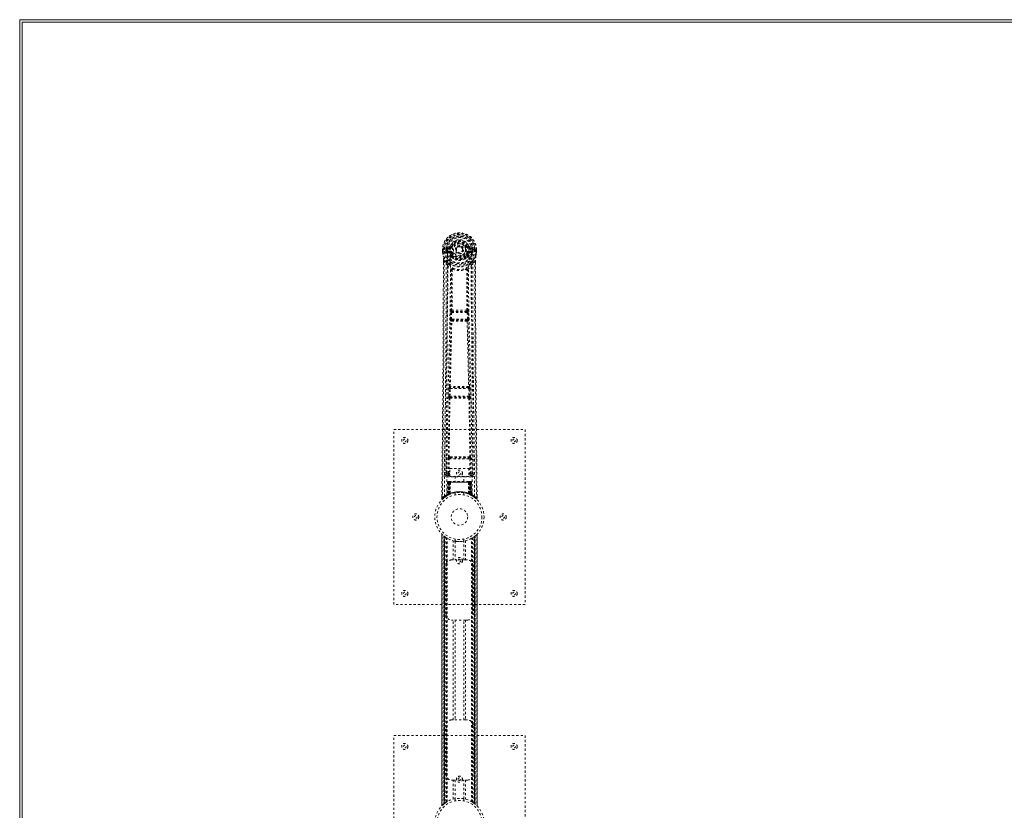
# Model space of a CAD drawing. Header units: inches. Extents: x 14.7 to 110.2, y 28.9 to 88.4.
# Tile 2 of 4: x 14.7 to 59.7, y 52.2 to 88.4. Entities that reach past the tile are written whole.
import ezdxf

# ---------------------------------------------------------------- set-up
doc = ezdxf.new("R2010")
doc.units = ezdxf.units.IN
doc.header["$MEASUREMENT"] = 0
doc.linetypes.add('SLD-Dashed', pattern=[0.075, 0.05, -0.025])
doc.linetypes.add('SLD-Solid', pattern=[0])

msp = doc.modelspace()

# ---------------------------------------------------------------- linework, layer by layer
at = {"color": 7, "linetype": 'SLD-Solid', "lineweight": 15}
for p, q in [((14.658, 28.877), (14.658, 88.377)), ((14.658, 88.377), (110.158, 88.377)), ((14.776, 88.259), (14.776, 28.995)), ((110.04, 88.259), (14.776, 88.259)), ((14.776, 88.259), (110.04, 88.259)), ((14.776, 28.995), (14.776, 88.259))]:
    msp.add_line(p, q, dxfattribs=at)
at = {"color": 7, "linetype": 'SLD-Dashed', "lineweight": 0}
for p, q in [((34.32, 78.002), (34.201, 77.978)), ((34.231, 77.942), (34.347, 77.962)), ((34.231, 77.942), (34.231, 77.912)), ((34.347, 77.942), (34.231, 77.942)), ((34.347, 77.962), (34.347, 77.942)), ((34.347, 77.912), (34.347, 77.942)), ((34.353, 78.029), (34.407, 78.006)), ((34.403, 77.998), (34.407, 78.006)), ((34.407, 78.006), (34.429, 77.996)), ((35.123, 77.996), (35.145, 78.006)), ((35.145, 78.006), (35.149, 77.997)), ((35.205, 77.962), (35.321, 77.942)), ((35.205, 77.962), (35.205, 77.942)), ((35.321, 77.942), (35.205, 77.942)), ((35.205, 77.912), (35.205, 77.942)), ((35.352, 77.978), (35.233, 78.002)), ((35.321, 77.912), (35.321, 77.942)), ((33.997, 77.858), (33.997, 77.741)), ((34.001, 77.858), (33.997, 77.858)), ((33.997, 77.741), (33.997, 77.737)), ((33.998, 77.859), (33.998, 77.741)), ((34.054, 77.858), (34.001, 77.858)), ((34.026, 77.857), (34.027, 77.741)), ((34.077, 77.857), (34.054, 77.858)), ((34.083, 77.857), (34.077, 77.857)), ((34.233, 77.857), (34.083, 77.857)), ((34.148, 77.784), (34.148, 77.856)), ((34.148, 77.784), (34.178, 77.786)), ((34.148, 77.784), (34.148, 77.784)), ((34.183, 77.857), (34.177, 77.857)), ((34.177, 77.857), (34.178, 77.786)), ((34.178, 77.785), (34.183, 77.766)), ((34.183, 77.779), (34.183, 77.857)), ((34.183, 77.766), (34.183, 77.779)), ((34.189, 77.742), (34.193, 77.738)), ((34.203, 77.727), (34.193, 77.737)), ((34.203, 77.727), (34.318, 77.706)), ((34.218, 77.79), (34.218, 77.76)), ((34.218, 77.79), (34.347, 77.79)), ((34.347, 77.735), (34.218, 77.76)), ((34.218, 77.76), (34.347, 77.76)), ((34.347, 77.912), (34.231, 77.912)), ((34.347, 77.79), (34.347, 77.76)), ((34.347, 77.735), (34.347, 77.76)), ((34.402, 77.694), (34.395, 77.705)), ((34.429, 77.705), (34.402, 77.694)), ((34.405, 77.545), (34.404, 77.568)), ((34.423, 77.5), (34.412, 77.518)), ((34.428, 77.573), (34.428, 77.55)), ((34.932, 77.859), (34.933, 77.851)), ((34.933, 77.851), (34.932, 77.835)), ((35.15, 77.694), (35.123, 77.705)), ((35.124, 77.55), (35.124, 77.573)), ((35.141, 77.518), (35.129, 77.5)), ((35.148, 77.545), (35.148, 77.568)), ((35.157, 77.706), (35.15, 77.694)), ((35.321, 77.912), (35.205, 77.912)), ((35.205, 77.79), (35.205, 77.76)), ((35.205, 77.79), (35.335, 77.79)), ((35.335, 77.76), (35.205, 77.735)), ((35.205, 77.735), (35.205, 77.76)), ((35.205, 77.76), (35.335, 77.76)), ((35.234, 77.706), (35.35, 77.727)), ((35.319, 77.858), (35.32, 77.857)), ((35.47, 77.857), (35.32, 77.857)), ((35.335, 77.76), (35.335, 77.79)), ((35.35, 77.727), (35.349, 77.727)), ((35.36, 77.738), (35.35, 77.727)), ((35.35, 77.727), (35.35, 77.727)), ((35.36, 77.738), (35.363, 77.742)), ((35.369, 77.779), (35.37, 77.857)), ((35.375, 77.785), (35.369, 77.766)), ((35.369, 77.766), (35.369, 77.779)), ((35.37, 77.857), (35.375, 77.857)), ((35.375, 77.786), (35.375, 77.857)), ((35.375, 77.786), (35.404, 77.784)), ((35.405, 77.857), (35.404, 77.784)), ((35.404, 77.784), (35.404, 77.784)), ((35.405, 77.857), (35.405, 77.857)), ((35.476, 77.857), (35.47, 77.857)), ((35.499, 77.858), (35.476, 77.857)), ((35.552, 77.858), (35.499, 77.858)), ((35.526, 77.741), (35.526, 77.857)), ((35.556, 77.858), (35.552, 77.858)), ((35.554, 77.741), (35.555, 77.859)), ((35.556, 77.858), (35.555, 77.741)), ((35.555, 77.737), (35.555, 77.741)), ((34.04, 77.359), (34.039, 77.257)), ((34.041, 77.358), (34.041, 77.256)), ((34.069, 77.357), (34.165, 77.242)), ((34.225, 77.13), (34.165, 77.242)), ((35.387, 77.242), (35.328, 77.13)), ((35.387, 77.242), (35.483, 77.357)), ((35.512, 77.269), (35.512, 77.358)), ((35.513, 77.359), (35.513, 77.27)), ((34.366, 74.677), (34.378, 74.986)), ((34.378, 74.986), (34.38, 75.02)), ((34.397, 75.076), (34.396, 75.076)), ((34.41, 74.675), (34.422, 74.984)), ((34.422, 74.984), (35.13, 74.984)), ((34.44, 75.029), (34.441, 75.029)), ((35.112, 75.029), (34.44, 75.029)), ((35.111, 75.029), (35.112, 75.029)), ((35.13, 74.984), (35.142, 74.675)), ((35.156, 75.076), (35.155, 75.076)), ((35.175, 74.986), (35.172, 75.02)), ((35.187, 74.677), (35.175, 74.986)), ((34.389, 74.583), (34.376, 74.587)), ((35.142, 74.675), (34.41, 74.675)), ((34.433, 74.626), (34.42, 74.631)), ((34.42, 74.631), (35.132, 74.631)), ((35.132, 74.631), (35.119, 74.626)), ((35.164, 74.583), (35.177, 74.587)), ((34.296, 71.155), (34.307, 71.508)), ((34.321, 71.598), (34.32, 71.598)), ((34.341, 71.154), (34.352, 71.506)), ((34.352, 71.506), (35.201, 71.506)), ((34.365, 71.551), (34.366, 71.551)), ((35.187, 71.551), (34.365, 71.551)), ((35.187, 71.551), (35.187, 71.551)), ((35.201, 71.506), (35.211, 71.154)), ((35.232, 71.598), (35.232, 71.598)), ((35.256, 71.155), (35.245, 71.508)), ((34.303, 71.065), (34.309, 71.062)), ((35.211, 71.154), (34.341, 71.154)), ((34.354, 71.106), (34.348, 71.109)), ((34.348, 71.109), (35.204, 71.109)), ((35.204, 71.109), (35.198, 71.106)), ((35.243, 71.062), (35.249, 71.065)), ((31.776, 69.627), (37.776, 69.627)), ((31.776, 61.627), (31.776, 69.627)), ((37.776, 69.627), (37.776, 61.627)), ((34.167, 68.384), (34.16, 67.57)), ((34.252, 67.624), (34.259, 68.284)), ((34.297, 67.623), (34.304, 68.283)), ((34.35, 68.374), (34.302, 68.373)), ((34.304, 68.283), (35.249, 68.283)), ((34.313, 68.327), (34.36, 68.327)), ((34.36, 68.327), (35.192, 68.327)), ((35.192, 68.327), (35.24, 68.327)), ((35.251, 68.373), (35.202, 68.374)), ((35.249, 68.283), (35.256, 67.623)), ((35.3, 67.624), (35.293, 68.284)), ((35.392, 67.57), (35.385, 68.384)), ((34.159, 67.567), (34.163, 67.549)), ((34.16, 67.57), (34.16, 67.569)), ((34.16, 67.569), (34.16, 67.559)), ((34.297, 67.578), (34.297, 67.623)), ((34.339, 67.623), (34.297, 67.623)), ((34.339, 67.578), (34.297, 67.578)), ((34.339, 67.85), (35.2, 67.85)), ((34.339, 67.484), (34.339, 67.85)), ((35.2, 67.85), (35.2, 67.484)), ((35.2, 67.623), (35.256, 67.623)), ((35.2, 67.578), (35.256, 67.578)), ((35.3, 67.624), (35.256, 67.623)), ((35.256, 67.578), (35.256, 67.623)), ((35.39, 67.549), (35.393, 67.567)), ((35.392, 67.569), (35.393, 67.57)), ((35.392, 67.559), (35.392, 67.569)), ((34.204, 67.521), (34.204, 67.461)), ((34.339, 67.521), (34.204, 67.521)), ((34.204, 67.461), (35.348, 67.461)), ((34.23, 67.223), (34.209, 66.617)), ((34.243, 67.223), (34.222, 66.625)), ((34.243, 67.223), (34.23, 67.223)), ((34.264, 67.227), (34.241, 66.633)), ((34.262, 67.223), (34.241, 66.636)), ((34.26, 67.252), (34.257, 67.251)), ((34.262, 67.252), (34.262, 67.252)), ((34.328, 67.223), (34.262, 67.223)), ((34.269, 67.223), (34.268, 66.666)), ((34.269, 67.252), (34.269, 67.25)), ((34.274, 67.252), (34.269, 67.252)), ((34.283, 67.252), (34.273, 67.252)), ((34.274, 67.223), (35.279, 67.223)), ((34.274, 66.668), (34.274, 67.223)), ((34.282, 66.672), (34.282, 67.223)), ((34.287, 67.252), (34.283, 67.252)), ((34.286, 67.223), (34.286, 66.674)), ((35.266, 67.223), (34.286, 67.223)), ((34.358, 67.252), (34.291, 67.252)), ((34.301, 67.223), (34.301, 66.681)), ((34.304, 67.223), (34.301, 67.223)), ((34.304, 67.223), (35.248, 67.223)), ((34.304, 66.683), (34.304, 67.223)), ((34.309, 66.671), (34.328, 67.223)), ((34.33, 67.223), (34.311, 66.672)), ((34.328, 67.223), (34.33, 67.223)), ((35.2, 67.484), (34.339, 67.484)), ((34.353, 66.7), (34.358, 67.224)), ((34.36, 67.223), (34.355, 66.701)), ((34.36, 67.223), (34.358, 67.224)), ((35.192, 67.252), (34.36, 67.252)), ((35.193, 67.223), (34.36, 67.223)), ((34.581, 67.484), (34.581, 67.252)), ((34.971, 67.252), (34.971, 67.484)), ((35.194, 67.224), (35.193, 67.223)), ((35.197, 66.701), (35.193, 67.223)), ((35.261, 67.252), (35.194, 67.252)), ((35.194, 67.224), (35.199, 66.7)), ((35.348, 67.521), (35.2, 67.521)), ((35.223, 67.223), (35.224, 67.223)), ((35.242, 66.672), (35.223, 67.223)), ((35.291, 67.223), (35.224, 67.223)), ((35.224, 67.223), (35.243, 66.671)), ((35.252, 67.223), (35.248, 67.223)), ((35.248, 67.223), (35.248, 66.683)), ((35.252, 66.681), (35.252, 67.223)), ((35.27, 67.252), (35.266, 67.252)), ((35.266, 66.674), (35.266, 67.223)), ((35.279, 67.252), (35.27, 67.252)), ((35.27, 67.223), (35.27, 66.672)), ((35.283, 67.252), (35.278, 67.252)), ((35.279, 67.223), (35.279, 66.668)), ((35.284, 66.666), (35.284, 67.223)), ((35.311, 66.633), (35.288, 67.227)), ((35.291, 67.252), (35.291, 67.252)), ((35.291, 67.223), (35.311, 66.636)), ((35.296, 67.251), (35.292, 67.252)), ((35.309, 67.223), (35.33, 66.625)), ((35.323, 67.223), (35.309, 67.223)), ((35.323, 67.223), (35.344, 66.617)), ((35.348, 67.461), (35.348, 67.521)), ((34.241, 66.636), (34.309, 66.671)), ((34.268, 66.666), (34.274, 66.668)), ((34.281, 66.64), (34.268, 66.666)), ((34.286, 66.642), (34.274, 66.668)), ((34.294, 66.646), (34.282, 66.672)), ((34.298, 66.648), (34.286, 66.674)), ((34.312, 66.655), (34.301, 66.681)), ((34.316, 66.656), (34.304, 66.683)), ((34.311, 66.672), (34.309, 66.671)), ((34.353, 66.7), (34.355, 66.701)), ((34.356, 66.673), (34.359, 66.674)), ((34.576, 66.734), (34.576, 66.638)), ((34.976, 66.638), (34.976, 66.734)), ((35.193, 66.674), (35.196, 66.673)), ((35.197, 66.701), (35.199, 66.7)), ((35.248, 66.683), (35.236, 66.656)), ((35.252, 66.681), (35.24, 66.655)), ((35.243, 66.671), (35.242, 66.672)), ((35.243, 66.671), (35.311, 66.636)), ((35.266, 66.674), (35.254, 66.648)), ((35.27, 66.672), (35.258, 66.646)), ((35.279, 66.668), (35.266, 66.642)), ((35.284, 66.666), (35.271, 66.64)), ((35.279, 66.668), (35.284, 66.666)), ((33.97, 66.571), (33.969, 66.486)), ((33.969, 66.485), (33.999, 66.485)), ((34.02, 66.463), (34.121, 66.544)), ((34.13, 66.551), (34.191, 66.588)), ((34.194, 66.593), (34.208, 66.6)), ((34.209, 66.617), (34.222, 66.625)), ((34.226, 66.611), (34.292, 66.645)), ((34.249, 66.642), (34.254, 66.641)), ((34.281, 66.64), (34.272, 66.635)), ((34.286, 66.642), (34.281, 66.64)), ((34.312, 66.655), (34.286, 66.642)), ((34.292, 66.645), (34.294, 66.646)), ((34.294, 66.646), (34.298, 66.648)), ((35.24, 66.655), (35.236, 66.656)), ((35.254, 66.648), (35.258, 66.646)), ((35.259, 66.646), (35.26, 66.645)), ((35.26, 66.645), (35.327, 66.611)), ((35.271, 66.64), (35.266, 66.642)), ((35.33, 66.625), (35.344, 66.617)), ((35.345, 66.6), (35.358, 66.593)), ((35.583, 66.486), (35.582, 66.57)), ((33.971, 64.842), (33.971, 52.412)), ((33.971, 52.413), (33.971, 64.841)), ((33.971, 64.841), (33.972, 64.84)), ((33.971, 64.84), (33.971, 52.413)), ((33.983, 52.425), (33.983, 64.829)), ((34.061, 52.495), (34.061, 64.758)), ((34.061, 64.758), (34.061, 52.495)), ((34.066, 64.754), (34.066, 52.499)), ((34.106, 64.723), (34.07, 64.751)), ((34.07, 52.503), (34.07, 64.751)), ((34.07, 64.751), (34.07, 52.503)), ((34.075, 64.747), (34.075, 52.507)), ((34.085, 52.514), (34.085, 64.739)), ((34.086, 52.515), (34.086, 64.739)), ((34.088, 64.737), (34.088, 52.517)), ((34.09, 64.735), (34.09, 52.518)), ((34.12, 64.713), (34.12, 52.541)), ((34.178, 64.674), (34.173, 64.677)), ((34.178, 52.58), (34.178, 64.674)), ((34.203, 52.595), (34.203, 64.659)), ((34.221, 52.605), (34.221, 64.648)), ((34.495, 63.662), (34.495, 64.538)), ((34.576, 64.616), (34.576, 64.519)), ((34.579, 64.519), (34.579, 63.662)), ((34.974, 63.662), (34.974, 64.519)), ((34.976, 64.519), (34.976, 64.616)), ((35.058, 64.538), (35.058, 63.662)), ((35.331, 52.605), (35.331, 64.648)), ((35.349, 52.595), (35.349, 64.659)), ((35.375, 52.58), (35.375, 64.674)), ((35.44, 52.535), (35.44, 64.719)), ((35.463, 52.518), (35.463, 64.735)), ((35.465, 52.517), (35.465, 64.737)), ((35.467, 64.739), (35.468, 64.74)), ((35.467, 64.739), (35.467, 52.515)), ((35.471, 64.742), (35.471, 52.512)), ((35.487, 64.755), (35.481, 64.75)), ((35.481, 64.75), (35.487, 64.754)), ((35.483, 64.751), (35.483, 52.503)), ((35.483, 52.503), (35.483, 64.751)), ((35.485, 52.5), (35.485, 64.753)), ((35.491, 64.758), (35.487, 64.754)), ((35.487, 52.499), (35.487, 64.754)), ((35.491, 64.758), (35.491, 52.495)), ((35.491, 52.495), (35.491, 64.758)), ((35.569, 64.829), (35.569, 52.425)), ((35.581, 52.411), (35.581, 64.842)), ((35.581, 64.841), (35.581, 52.413)), ((35.581, 52.413), (35.581, 64.84)), ((34.411, 63.662), (34.495, 63.662)), ((35.058, 63.662), (34.495, 63.662)), ((35.058, 63.662), (35.141, 63.662)), ((34.161, 61.162), (34.161, 63.412)), ((35.391, 63.412), (35.391, 61.162)), ((37.776, 61.627), (31.776, 61.627)), ((34.495, 60.912), (34.411, 60.912)), ((34.495, 56.342), (34.495, 60.912)), ((35.058, 60.912), (34.495, 60.912)), ((34.579, 60.912), (34.579, 56.342)), ((34.974, 56.342), (34.974, 60.912)), ((35.058, 60.912), (35.058, 56.342)), ((35.141, 60.912), (35.058, 60.912)), ((34.411, 56.342), (34.495, 56.342)), ((35.058, 56.342), (34.495, 56.342)), ((35.058, 56.342), (35.141, 56.342)), ((34.161, 53.842), (34.161, 56.092)), ((35.391, 56.092), (35.391, 53.842)), ((31.776, 55.627), (37.776, 55.627)), ((31.776, 47.627), (31.776, 55.627)), ((37.776, 55.627), (37.776, 47.627)), ((34.495, 53.592), (34.411, 53.592)), ((34.495, 52.716), (34.495, 53.592)), ((34.495, 53.592), (35.058, 53.592)), ((34.579, 53.592), (34.579, 52.734)), ((34.974, 52.734), (34.974, 53.592)), ((35.058, 53.592), (35.058, 52.716)), ((35.141, 53.592), (35.058, 53.592)), ((34.576, 52.734), (34.576, 52.638)), ((34.976, 52.638), (34.976, 52.734)), ((34.061, 52.495), (34.066, 52.499)), ((34.072, 52.504), (34.066, 52.499)), ((34.075, 52.507), (34.092, 52.52)), ((34.086, 52.515), (34.084, 52.514)), ((35.375, 52.58), (35.379, 52.576)), ((35.446, 52.53), (35.483, 52.503)), ((35.487, 52.499), (35.491, 52.495)), ((35.581, 52.413), (35.581, 52.413))]:
    msp.add_line(p, q, dxfattribs=at)
at = {"color": 7, "linetype": 'SLD-Dashed', "lineweight": 0, "flags": 128}
for points in [[(34.231, 77.912), (34.208, 77.916), (34.188, 77.929)], [(34.351, 77.887), (34.356, 77.965), (34.379, 78.041), (34.418, 78.111), (34.472, 78.172), (34.537, 78.221), (34.612, 78.258), (34.693, 78.28), (34.776, 78.288), (34.86, 78.28), (34.94, 78.258), (35.015, 78.221), (35.081, 78.172), (35.134, 78.111), (35.174, 78.041), (35.196, 77.965), (35.202, 77.887)], [(34.457, 77.985), (34.452, 77.987), (34.447, 77.989), (34.442, 77.991), (34.438, 77.993), (34.434, 77.994), (34.432, 77.995), (34.43, 77.996), (34.429, 77.996)], [(35.095, 77.985), (35.101, 77.987), (35.106, 77.989), (35.11, 77.991), (35.114, 77.993), (35.118, 77.994), (35.121, 77.995), (35.122, 77.996), (35.123, 77.996)], [(35.364, 77.929), (35.345, 77.916), (35.321, 77.912)], [(33.997, 77.858), (33.996, 77.858), (33.997, 77.858), (34, 77.858), (34.003, 77.858), (34.008, 77.857), (34.014, 77.857), (34.02, 77.857), (34.026, 77.857)], [(33.997, 77.741), (34.01, 77.646), (34.026, 77.571)], [(33.997, 77.737), (33.998, 77.737), (34, 77.737), (34.003, 77.738), (34.007, 77.738), (34.011, 77.739), (34.016, 77.74), (34.021, 77.74), (34.027, 77.741)], [(34.027, 77.741), (34.02, 77.741), (34.014, 77.741), (34.009, 77.741), (34.004, 77.741), (34, 77.741), (33.998, 77.741), (33.997, 77.741), (33.997, 77.741)], [(33.997, 77.737), (34.009, 77.649), (34.027, 77.56)], [(34.026, 77.571), (34.026, 77.565), (34.027, 77.56)], [(34.208, 77.282), (34.107, 77.405), (34.027, 77.56)], [(34.088, 66.579), (34.094, 68.17), (34.112, 69.759), (34.143, 71.345), (34.18, 72.928), (34.21, 74.168), (34.233, 75.404), (34.243, 76.634), (34.233, 77.857)], [(34.178, 77.785), (34.178, 77.786), (34.178, 77.786)], [(34.183, 77.779), (34.2, 77.787), (34.218, 77.79)], [(34.197, 66.635), (34.204, 68.221), (34.224, 69.806), (34.257, 71.388), (34.297, 72.967), (34.329, 74.204), (34.353, 75.437), (34.363, 76.666), (34.351, 77.887)], [(34.345, 77.683), (34.332, 77.7), (34.318, 77.706)], [(34.404, 77.568), (34.374, 77.618), (34.345, 77.683)], [(34.402, 77.694), (34.429, 77.633), (34.457, 77.586)], [(34.423, 77.5), (34.498, 77.441), (34.549, 77.414)], [(34.457, 77.717), (34.452, 77.715), (34.447, 77.713), (34.442, 77.711), (34.438, 77.709), (34.434, 77.707), (34.432, 77.706), (34.43, 77.706), (34.429, 77.705)], [(35.003, 77.414), (35.054, 77.441), (35.129, 77.5)], [(35.095, 77.717), (35.101, 77.715), (35.106, 77.713), (35.11, 77.711), (35.114, 77.709), (35.118, 77.707), (35.121, 77.706), (35.122, 77.706), (35.123, 77.705)], [(35.148, 77.568), (35.179, 77.618), (35.207, 77.683)], [(35.355, 66.635), (35.349, 68.221), (35.328, 69.806), (35.296, 71.388), (35.255, 72.967), (35.224, 74.204), (35.199, 75.437), (35.19, 76.666), (35.202, 77.887)], [(35.207, 77.683), (35.22, 77.7), (35.234, 77.706)], [(35.464, 66.579), (35.459, 68.17), (35.44, 69.759), (35.41, 71.345), (35.372, 72.928), (35.342, 74.168), (35.319, 75.404), (35.309, 76.634), (35.319, 77.857)], [(35.335, 77.79), (35.353, 77.787), (35.369, 77.779)], [(35.345, 77.282), (35.445, 77.406), (35.525, 77.56)], [(35.375, 77.857), (35.379, 77.857), (35.385, 77.857), (35.394, 77.857), (35.405, 77.857)], [(35.375, 77.786), (35.375, 77.786), (35.375, 77.785)], [(35.525, 77.56), (35.542, 77.638), (35.555, 77.737)], [(35.525, 77.56), (35.527, 77.565), (35.527, 77.571)], [(35.526, 77.857), (35.533, 77.857), (35.539, 77.857), (35.544, 77.857), (35.549, 77.857), (35.553, 77.858), (35.555, 77.858), (35.556, 77.858), (35.556, 77.858)], [(35.555, 77.741), (35.556, 77.741), (35.555, 77.741), (35.552, 77.741), (35.548, 77.741), (35.544, 77.741), (35.538, 77.741), (35.532, 77.741), (35.526, 77.741)], [(35.555, 77.737), (35.554, 77.737), (35.552, 77.737), (35.549, 77.738), (35.546, 77.738), (35.541, 77.739), (35.536, 77.74), (35.531, 77.74), (35.526, 77.741)], [(35.555, 77.741), (35.543, 77.646), (35.527, 77.571)], [(34.039, 77.257), (34.037, 74.64), (34.02, 71.924), (33.995, 69.203), (33.969, 66.485)], [(34.069, 77.357), (34.07, 76.543), (34.07, 75.695), (34.067, 74.811), (34.064, 74.009), (34.061, 73.491), (34.057, 72.949), (34.053, 72.383), (34.049, 71.819), (34.045, 71.331), (34.039, 70.684), (34.033, 69.996), (34.026, 69.267), (34.019, 68.59), (33.999, 66.485)], [(34.04, 77.359), (34.039, 77.358), (34.04, 77.358), (34.042, 77.358), (34.046, 77.358), (34.051, 77.357), (34.057, 77.357), (34.063, 77.357), (34.069, 77.357)], [(34.165, 77.242), (34.166, 76.502), (34.164, 75.73), (34.161, 74.927), (34.157, 74.161), (34.152, 73.385), (34.147, 72.609), (34.14, 71.853), (34.134, 71.128), (34.127, 70.452), (34.12, 69.696), (34.113, 68.986), (34.106, 68.289), (34.099, 67.567)], [(34.225, 77.13), (34.216, 73.943), (34.19, 70.755), (34.159, 67.567)], [(34.225, 77.13), (34.309, 77.032), (34.406, 76.945)], [(34.303, 77.194), (34.312, 77.185), (34.318, 77.179)], [(35.146, 76.945), (35.244, 77.032), (35.328, 77.13)], [(35.235, 77.179), (35.24, 77.185), (35.25, 77.194)], [(35.393, 67.567), (35.362, 70.755), (35.336, 73.943), (35.328, 77.13)], [(35.453, 67.567), (35.449, 67.943), (35.445, 68.372), (35.441, 68.842), (35.437, 69.266), (35.434, 69.489), (35.432, 69.712), (35.43, 69.934), (35.428, 70.187), (35.425, 70.442), (35.423, 70.689), (35.418, 71.193), (35.414, 71.66), (35.41, 72.092), (35.407, 72.515), (35.403, 73.005), (35.397, 73.846), (35.392, 74.694), (35.389, 75.571), (35.387, 76.426), (35.387, 77.242)], [(35.483, 77.357), (35.482, 76.619), (35.483, 75.839), (35.485, 75.016), (35.488, 74.15), (35.492, 73.354), (35.498, 72.524), (35.499, 72.333), (35.501, 72.141), (35.503, 71.947), (35.504, 71.814), (35.505, 71.684), (35.506, 71.548), (35.507, 71.407), (35.511, 70.954), (35.516, 70.449), (35.521, 69.894), (35.524, 69.542), (35.528, 69.17), (35.532, 68.767), (35.535, 68.392), (35.54, 67.901), (35.544, 67.465), (35.548, 67.084), (35.551, 66.757), (35.553, 66.485)], [(35.483, 77.357), (35.489, 77.357), (35.495, 77.357), (35.501, 77.357), (35.506, 77.358), (35.51, 77.358), (35.512, 77.358), (35.513, 77.358), (35.513, 77.359)], [(35.513, 77.27), (35.515, 74.641), (35.533, 71.923), (35.557, 69.204), (35.583, 66.485)], [(34.397, 75.076), (34.408, 76.008), (34.409, 76.937)], [(34.454, 76.954), (34.449, 76.964), (34.443, 76.97), (34.435, 76.974), (34.427, 76.974), (34.419, 76.971), (34.413, 76.965), (34.408, 76.956), (34.406, 76.945)], [(34.444, 76.944), (34.444, 76.014), (34.433, 75.081)], [(34.454, 76.954), (34.448, 76.95), (34.445, 76.947), (34.445, 76.946), (34.444, 76.944)], [(35.146, 76.945), (35.144, 76.956), (35.14, 76.965), (35.133, 76.971), (35.126, 76.974), (35.118, 76.974), (35.11, 76.97), (35.103, 76.964), (35.098, 76.954)], [(35.108, 76.944), (35.108, 76.946), (35.107, 76.947), (35.105, 76.95), (35.098, 76.954)], [(35.12, 75.081), (35.109, 76.014), (35.108, 76.944)], [(35.155, 75.076), (35.145, 76.008), (35.144, 76.937)], [(34.378, 74.986), (34.383, 74.986), (34.393, 74.985), (34.407, 74.985), (34.422, 74.984)], [(34.422, 74.984), (34.423, 74.993), (34.425, 75.001), (34.429, 75.016), (34.434, 75.025), (34.437, 75.028), (34.439, 75.029), (34.44, 75.029)], [(35.13, 74.984), (35.138, 74.985), (35.146, 74.985), (35.153, 74.985), (35.159, 74.985), (35.165, 74.986), (35.169, 74.986), (35.173, 74.986), (35.175, 74.986)], [(34.321, 71.598), (34.356, 73.093), (34.389, 74.583)], [(34.355, 71.6), (34.391, 73.096), (34.424, 74.588)], [(34.366, 74.677), (34.368, 74.677), (34.371, 74.677), (34.375, 74.677), (34.381, 74.677), (34.387, 74.676), (34.394, 74.676), (34.402, 74.676), (34.41, 74.675)], [(34.42, 74.631), (34.415, 74.635), (34.412, 74.644), (34.41, 74.659), (34.41, 74.667), (34.41, 74.675)], [(35.128, 74.588), (35.161, 73.096), (35.197, 71.6)], [(35.142, 74.675), (35.143, 74.667), (35.143, 74.659), (35.141, 74.644), (35.137, 74.635), (35.132, 74.631)], [(35.142, 74.675), (35.15, 74.676), (35.158, 74.676), (35.165, 74.676), (35.172, 74.677), (35.177, 74.677), (35.182, 74.677), (35.185, 74.677), (35.187, 74.677)], [(35.232, 71.598), (35.196, 73.093), (35.164, 74.583)], [(34.307, 71.508), (34.309, 71.541), (34.309, 71.543)], [(34.307, 71.508), (34.309, 71.508), (34.312, 71.507), (34.316, 71.507), (34.322, 71.507), (34.328, 71.507), (34.336, 71.507), (34.344, 71.506), (34.352, 71.506)], [(34.325, 71.578), (34.324, 71.58), (34.321, 71.598)], [(35.201, 71.506), (35.209, 71.506), (35.217, 71.507), (35.224, 71.507), (35.231, 71.507), (35.236, 71.507), (35.241, 71.507), (35.244, 71.508), (35.245, 71.508)], [(35.245, 71.508), (35.244, 71.541), (35.243, 71.543)], [(34.269, 68.372), (34.285, 69.718), (34.309, 71.062)], [(34.296, 71.155), (34.298, 71.155), (34.301, 71.155), (34.305, 71.155), (34.311, 71.154), (34.318, 71.154), (34.325, 71.154), (34.333, 71.154), (34.341, 71.154)], [(34.302, 68.373), (34.318, 69.72), (34.343, 71.065)], [(35.209, 71.065), (35.234, 69.72), (35.251, 68.373)], [(35.211, 71.154), (35.22, 71.154), (35.227, 71.154), (35.235, 71.154), (35.241, 71.154), (35.247, 71.155), (35.251, 71.155), (35.254, 71.155), (35.256, 71.155)], [(35.284, 68.372), (35.268, 69.718), (35.243, 71.062)], [(34.259, 68.284), (34.263, 68.284), (34.274, 68.284), (34.288, 68.283), (34.304, 68.283)], [(34.313, 68.327), (34.296, 68.331), (34.285, 68.339)], [(34.35, 68.374), (34.562, 68.374), (34.776, 68.374), (34.991, 68.374), (35.202, 68.374)], [(34.36, 68.327), (34.564, 68.328), (34.77, 68.328), (34.982, 68.328), (35.192, 68.327)], [(35.249, 68.283), (35.264, 68.283), (35.279, 68.284), (35.289, 68.284), (35.293, 68.284)], [(34.252, 67.624), (34.183, 67.595), (34.162, 67.569)], [(34.204, 67.521), (34.228, 67.55), (34.297, 67.578)], [(34.252, 67.624), (34.257, 67.624), (34.267, 67.624), (34.281, 67.623), (34.297, 67.623)], [(35.256, 67.578), (35.325, 67.55), (35.348, 67.521)], [(35.393, 67.567), (35.37, 67.595), (35.3, 67.624)], [(34.23, 67.223), (34.233, 67.223), (34.241, 67.223), (34.254, 67.223), (34.269, 67.223)], [(34.282, 67.223), (34.268, 67.223), (34.255, 67.223), (34.247, 67.223), (34.243, 67.223)], [(34.262, 67.223), (34.262, 67.223), (34.264, 67.223), (34.267, 67.223), (34.272, 67.223), (34.278, 67.223), (34.285, 67.223), (34.293, 67.223), (34.301, 67.223)], [(34.283, 67.25), (34.279, 67.251), (34.276, 67.251), (34.275, 67.252), (34.275, 67.252)], [(34.34, 67.242), (34.333, 67.233), (34.33, 67.223)], [(34.358, 67.224), (34.343, 67.238), (34.34, 67.242)], [(35.194, 67.224), (35.209, 67.238), (35.213, 67.242)], [(35.223, 67.223), (35.219, 67.233), (35.213, 67.242)], [(35.252, 67.223), (35.26, 67.223), (35.267, 67.223), (35.274, 67.223), (35.28, 67.223), (35.285, 67.223), (35.289, 67.223), (35.291, 67.223), (35.291, 67.223)], [(35.262, 67.252), (35.261, 67.252), (35.259, 67.252)], [(35.277, 67.252), (35.277, 67.252), (35.276, 67.251), (35.274, 67.251), (35.27, 67.25)], [(35.309, 67.223), (35.306, 67.223), (35.297, 67.223), (35.285, 67.223), (35.27, 67.223)], [(35.284, 67.223), (35.299, 67.223), (35.311, 67.223), (35.32, 67.223), (35.323, 67.223)], [(35.291, 67.223), (35.29, 67.23), (35.289, 67.232)], [(33.972, 66.486), (33.974, 66.478), (33.978, 66.47), (33.983, 66.464), (33.989, 66.459), (33.996, 66.456), (34.004, 66.455), (34.011, 66.457), (34.017, 66.461)], [(35.31, 66.62), (35.304, 66.623), (35.271, 66.64)], [(35.313, 66.628), (35.312, 66.634), (35.312, 66.636)], [(35.35, 66.6), (35.344, 66.611), (35.339, 66.625)], [(35.343, 66.611), (35.342, 66.617), (35.343, 66.618)], [(35.553, 66.485), (35.545, 66.476), (35.539, 66.469), (35.534, 66.464), (35.533, 66.463)], [(35.535, 66.465), (35.542, 66.461), (35.55, 66.459), (35.558, 66.458), (35.566, 66.46), (35.573, 66.463), (35.578, 66.469), (35.581, 66.475), (35.583, 66.483)], [(35.583, 66.485), (35.582, 66.486), (35.581, 66.485), (35.574, 66.485), (35.565, 66.485), (35.559, 66.485), (35.553, 66.485)], [(34.579, 52.734), (34.59, 52.736), (34.597, 52.737)], [(34.08, 52.511), (34.082, 52.512), (34.085, 52.514)], [(35.471, 52.512), (35.482, 52.503), (35.487, 52.499)]]:
    msp.add_lwpolyline(points, dxfattribs=at)
at = {"color": 7, "linetype": 'SLD-Dashed', "lineweight": 0}
for centre, radius in [((34.776, 77.851), 0.7), ((34.776, 77.851), 0.69), ((34.776, 77.851), 0.623), ((34.776, 77.851), 0.32), ((34.776, 77.851), 0.275), ((34.776, 77.851), 0.188), ((34.776, 77.851), 0.156), ((34.776, 77.851), 0.142), ((34.776, 77.851), 0.139), ((34.776, 77.851), 0.138), ((32.276, 69.127), 0.141), ((32.276, 69.127), 0.0625), ((37.276, 69.127), 0.141), ((37.276, 69.127), 0.0625), ((34.776, 67.627), 0.141), ((34.776, 67.627), 0.0625), ((34.776, 65.627), 1.125), ((34.776, 65.627), 1.03), ((32.776, 65.627), 0.14), ((34.776, 65.627), 0.376), ((36.776, 65.627), 0.141), ((32.776, 65.627), 0.0625), ((36.776, 65.627), 0.0625), ((34.776, 63.627), 0.141), ((34.776, 63.627), 0.0625), ((32.276, 62.127), 0.141), ((32.276, 62.127), 0.0625), ((37.276, 62.127), 0.141), ((37.276, 62.127), 0.0625), ((32.276, 55.127), 0.141), ((32.276, 55.127), 0.0625), ((37.276, 55.127), 0.141), ((37.276, 55.127), 0.0625), ((34.776, 53.627), 0.14), ((34.776, 53.627), 0.0625), ((34.776, 51.627), 1.125), ((34.776, 51.627), 1.03)]:
    msp.add_circle(centre, radius, dxfattribs=at)
for centre, radius, start, end in [((34.776, 77.851), 0.78, 0, 179.4852), ((34.776, 77.851), 0.78, 0.5288, 179.4712), ((34.776, 77.851), 0.75, 0.4562, 179.5438), ((34.776, 77.851), 0.629, 0.5444, 179.4556), ((34.776, 77.851), 0.599, 0.5443, 179.4557), ((34.776, 77.863), 0.543, 359.3659, 180.6341), ((34.776, 77.851), 0.593, 172.3909, 179.4476), ((34.392, 77.902), 0.206, 158.3408, 172.3377), ((34.23, 77.972), 0.0299, 167.894, 271.9501), ((34.348, 77.992), 0.0301, 162.3454, 268.5786), ((34.311, 78.046), 0.0455, 281.3648, 337.4582), ((34.341, 78.034), 0.0715, 274.7867, 329.7512), ((34.347, 78.031), 0.089, 270, 337.226), ((34.347, 78.031), 0.119, 269.9996, 337.2268), ((34.776, 77.851), 0.459, 22.774, 157.226), ((34.776, 77.851), 0.4, 22.774, 157.226), ((34.776, 77.851), 0.376, 22.774, 157.226), ((34.776, 77.851), 0.346, 22.7741, 157.2259), ((34.776, 77.851), 0.275, 90.0003, 269.9997), ((34.776, 77.851), 0.275, 269.9998, 90.0002), ((35.205, 78.031), 0.119, 202.7732, 270.0004), ((35.205, 78.031), 0.089, 202.774, 270), ((34.631, 79.306), 1.398, 291.5586, 293.9897), ((35.211, 78.033), 0.0714, 210.3154, 265.2476), ((35.242, 78.046), 0.0455, 202.536, 258.6411), ((35.204, 77.992), 0.0301, 271.4524, 17.6236), ((35.322, 77.972), 0.0299, 268.0539, 12.1021), ((35.16, 77.902), 0.206, 7.6623, 21.6592), ((34.776, 77.851), 0.593, 0.5524, 7.6091), ((34.027, 77.741), 0.03, 180.2178, 185.2738), ((34.776, 77.851), 0.787, 188.3239, 351.6761), ((32.838, 77.387), 1.202, 358.6585, 8.8116), ((34.776, 77.851), 0.758, 188.3238, 351.6762), ((30.449, 76.718), 3.676, 10.0104, 13.2379), ((34.171, 78.751), 0.895, 268.5066, 270.4045), ((34.776, 77.851), 0.632, 186.0643, 353.9357), ((34.776, 77.851), 0.602, 186.2697, 353.7303), ((34.267, 77.774), 0.0843, 185.4034, 202.6239), ((34.217, 77.729), 0.0305, 89.0365, 156.1709), ((34.644, 77.946), 0.497, 204.8146, 243.6295), ((34.583, 77.947), 0.439, 210.0687, 246.0866), ((34.349, 77.646), 0.242, 89.7351, 118.8249), ((34.348, 77.705), 0.0299, 91.049, 179.0013), ((34.376, 77.678), 0.031, 31.5926, 170.0513), ((34.347, 77.671), 0.119, 22.7743, 90.0001), ((34.347, 77.671), 0.089, 22.774, 90), ((34.345, 77.678), 0.0567, 28.2285, 87.9799), ((34.435, 77.565), 0.0305, 43.9322, 174.3713), ((34.426, 77.522), 0.0505, 88.2678, 115.7589), ((34.427, 77.5), 0.0506, 88.2566, 115.6739), ((34.449, 77.541), 0.0444, 175.0057, 212.6961), ((34.463, 77.495), 0.0404, 127.2299, 172.6834), ((34.456, 77.549), 0.0371, 89.272, 139.833), ((34.776, 77.862), 0.453, 219.7483, 320.2509), ((34.461, 77.551), 0.0326, 181.6463, 227.8211), ((34.776, 77.851), 0.376, 202.774, 337.226), ((34.776, 77.888), 0.494, 226.9722, 313.028), ((34.776, 77.851), 0.346, 202.7737, 337.2263), ((34.776, 77.845), 0.411, 219.0118, 320.9882), ((34.776, 77.851), 0.156, 245.1542, 290.0596), ((35.205, 77.671), 0.119, 89.9999, 157.2257), ((34.711, 77.847), 0.465, 325.8383, 340.7942), ((35.118, 77.565), 0.0305, 5.6312, 136.0676), ((35.096, 77.549), 0.0371, 40.1642, 90.7346), ((35.091, 77.551), 0.0326, 312.1666, 358.3661), ((35.089, 77.495), 0.0404, 7.3016, 52.7852), ((35.205, 77.671), 0.089, 90, 157.226), ((35.126, 77.522), 0.0504, 64.2201, 91.7532), ((35.126, 77.5), 0.0506, 64.3261, 91.7434), ((34.913, 77.941), 0.491, 296.1278, 335.5123), ((35.103, 77.541), 0.0444, 327.3949, 5.001), ((34.969, 77.947), 0.44, 293.9343, 329.9021), ((35.176, 77.678), 0.031, 10.1677, 148.1969), ((35.207, 77.679), 0.0565, 91.9524, 151.5709), ((35.201, 77.638), 0.249, 61.7031, 89.8635), ((35.204, 77.705), 0.0299, 1.0047, 88.9449), ((35.335, 77.729), 0.0305, 23.8291, 90.9635), ((35.255, 77.782), 0.115, 339.7008, 352.2719), ((39.102, 76.718), 3.675, 166.7618, 169.9898), ((36.715, 77.387), 1.202, 171.188, 181.3419), ((34.627, 76.795), 0.643, 130.7343, 135.9148), ((35.75, 78.855), 2.203, 225.5682, 228.9433), ((34.286, 77.127), 0.0608, 58.0318, 177.6168), ((35.044, 77.688), 0.888, 215.0292, 230.869), ((34.776, 77.832), 0.476, 241.4725, 298.5263), ((34.508, 77.688), 0.887, 309.1302, 324.9713), ((35.267, 77.127), 0.0608, 2.3829, 121.9707), ((33.8, 78.857), 2.206, 311.06, 314.4299), ((34.924, 76.794), 0.644, 44.0904, 49.2603), ((34.467, 76.941), 0.0608, 73.4594, 176.3307), ((34.394, 76.938), 0.0143, 356.6462, 32.4463), ((34.441, 76.864), 0.0795, 87.4946, 113.9405), ((34.531, 76.936), 0.0786, 126.2602, 166.6796), ((34.776, 77.865), 0.965, 250.5263, 289.4748), ((34.776, 77.792), 0.844, 249.7732, 290.227), ((35.085, 76.941), 0.0608, 3.6693, 106.5406), ((35.022, 76.936), 0.0786, 13.3234, 53.7367), ((35.112, 76.864), 0.0795, 66.0527, 92.5072), ((35.158, 76.938), 0.0143, 147.5542, 183.3571), ((34.473, 75.024), 0.0933, 145.8676, 182.4616), ((34.441, 75.074), 0.0451, 177.8529, 268.9612), ((34.427, 74.992), 0.0889, 86.1819, 109.6173), ((34.442, 75.075), 0.0451, 177.8446, 268.9579), ((34.519, 75.069), 0.0873, 171.8103, 206.8115), ((34.776, 42.347), 32.736, 89.3991, 90.6007), ((34.776, 41.661), 33.37, 89.4251, 90.5749), ((35.033, 75.069), 0.0873, 333.1885, 8.1897), ((35.11, 75.075), 0.0451, 271.0457, 2.1519), ((35.111, 75.074), 0.0451, 271.0388, 2.1471), ((35.072, 74.986), 0.0588, 357.8309, 46.6359), ((35.126, 74.994), 0.0879, 70.2473, 93.9536), ((35.079, 75.024), 0.0933, 357.5366, 34.1354), ((34.529, 74.65), 0.165, 170.5971, 202.3632), ((34.421, 74.585), 0.0451, 90.8621, 177.5114), ((34.434, 74.581), 0.0451, 90.899, 177.3952), ((34.418, 74.496), 0.0919, 86.0221, 108.5458), ((34.485, 74.595), 0.0607, 148.3033, 186.2268), ((34.776, 111.614), 37.028, 269.4553, 270.5445), ((34.776, 107.518), 32.893, 269.4021, 270.5979), ((35.119, 74.581), 0.0451, 2.605, 89.1009), ((35.067, 74.594), 0.0613, 353.9391, 31.5309), ((35.135, 74.496), 0.092, 71.469, 93.9877), ((35.131, 74.585), 0.0451, 2.4886, 89.1379), ((35.024, 74.65), 0.165, 337.6356, 9.404), ((34.427, 71.547), 0.118, 154.6373, 182.0209), ((34.365, 71.596), 0.0451, 178.3718, 269.3678), ((34.347, 71.476), 0.125, 86.4445, 102.2387), ((34.365, 71.595), 0.0433, 202.7738, 270.2205), ((34.414, 71.512), 0.0626, 141.5425, 185.5207), ((34.424, 71.589), 0.0697, 170.9171, 213.0639), ((34.776, 38.027), 33.576, 89.2814, 90.7186), ((34.776, 38.203), 33.351, 89.2944, 90.7056), ((35.128, 71.589), 0.0697, 326.9361, 9.0829), ((35.186, 71.596), 0.0451, 270.6367, 1.6266), ((35.187, 71.596), 0.0451, 270.6322, 1.6282), ((35.138, 71.512), 0.0626, 354.4764, 38.4603), ((35.205, 71.477), 0.123, 77.6591, 93.6576), ((35.126, 71.547), 0.118, 357.9822, 25.3709), ((34.516, 71.127), 0.222, 172.8834, 196.3582), ((34.349, 71.063), 0.0451, 90.5596, 178.0559), ((34.354, 71.061), 0.0451, 90.5816, 178.0257), ((34.336, 70.929), 0.136, 86.742, 101.1117), ((34.399, 71.14), 0.0601, 166.8949, 211.4082), ((34.399, 71.072), 0.0567, 143.3893, 187.5189), ((34.776, 107.198), 36.136, 269.3136, 270.6865), ((34.776, 104.129), 33.026, 269.2675, 270.7325), ((35.198, 71.061), 0.0451, 1.9706, 89.4206), ((35.153, 71.072), 0.057, 352.6105, 36.4813), ((35.153, 71.14), 0.0601, 328.5928, 13.1041), ((35.204, 71.063), 0.0451, 1.9441, 89.4404), ((35.217, 70.929), 0.136, 78.8603, 93.2827), ((35.036, 71.127), 0.222, 343.6426, 7.1157), ((34.548, 68.297), 0.289, 164.9821, 182.646), ((34.307, 68.37), 0.0384, 177.0828, 235.357), ((34.295, 68.115), 0.258, 88.4482, 95.7724), ((34.377, 68.367), 0.0757, 175.3527, 211.8341), ((34.381, 68.291), 0.0773, 151.6253, 185.4629), ((34.415, 68.364), 0.0652, 170.5378, 213.5535), ((35.138, 68.364), 0.0652, 326.4379, 9.4347), ((35.176, 68.367), 0.075, 327.9976, 4.8142), ((35.238, 68.373), 0.0456, 271.9214, 359.0024), ((35.172, 68.291), 0.0773, 354.535, 28.3818), ((35.258, 68.116), 0.258, 84.2216, 91.5578), ((35.004, 68.297), 0.289, 357.3538, 15.0212), ((34.142, 70.43), 2.863, 269.1588, 270.3594), ((34.204, 67.566), 0.105, 179.3661, 270.0821), ((34.297, 67.623), 0.0451, 179.6181, 269.5743), ((35.255, 67.623), 0.0451, 270.4243, 0.3588), ((35.348, 67.566), 0.105, 269.9152, 0.6366), ((35.411, 70.443), 2.877, 269.6434, 270.8384), ((34.205, 67.566), 0.045, 202.0093, 269.9811), ((34.26, 67.222), 0.03, 90.0032, 178.0075), ((34.261, 67.221), 0.0305, 110.7208, 177.634), ((34.273, 67.222), 0.03, 113.4948, 178.027), ((34.274, 67.22), 0.0315, 89.3083, 122.3751), ((34.296, 67.217), 0.0353, 81.8087, 170.6812), ((34.291, 67.222), 0.03, 90.0602, 178.0671), ((34.291, 67.368), 0.12, 255.9161, 259.5548), ((34.685, 67.23), 0.412, 176.9443, 180.9755), ((35.131, 67.226), 0.849, 178.4181, 180.2258), ((34.709, 67.23), 0.422, 177.0373, 180.966), ((34.746, 67.23), 0.446, 177.1812, 180.9057), ((34.75, 67.23), 0.446, 177.1812, 180.9058), ((34.358, 67.222), 0.0299, 90.1876, 178.2054), ((34.361, 67.225), 0.0266, 90.8027, 141.446), ((35.192, 67.225), 0.0265, 38.363, 89.3857), ((35.194, 67.222), 0.0299, 1.7972, 89.8143), ((34.805, 67.23), 0.443, 359.088, 2.8344), ((34.806, 67.23), 0.446, 359.0943, 2.8188), ((35.261, 67.222), 0.03, 1.9329, 89.9398), ((34.845, 67.23), 0.422, 359.0352, 2.9708), ((34.848, 67.23), 0.423, 359.0445, 2.9707), ((34.866, 67.23), 0.412, 359.0186, 3.0431), ((35.279, 67.22), 0.0315, 57.9465, 90.685), ((35.263, 67.362), 0.114, 280.0893, 283.9911), ((34.465, 67.226), 0.818, 359.7658, 1.6405), ((35.279, 67.222), 0.03, 1.9718, 66.5707), ((35.293, 67.222), 0.03, 1.9925, 89.9968), ((35.291, 67.221), 0.0305, 2.3672, 69.3729), ((35.348, 67.566), 0.045, 270.0189, 337.9907), ((34.776, 65.626), 1.158, 47.8713, 132.137), ((34.776, 65.595), 1.19, 60.8801, 119.1199), ((34.767, 65.992), 0.838, 126.4774, 131.7383), ((34.776, 65.627), 1.127, 60.4733, 119.5267), ((34.751, 66.015), 0.807, 125.5345, 130.9189), ((34.764, 66.004), 0.821, 124.4097, 129.6075), ((34.776, 65.628), 1.155, 64.2143, 115.7857), ((34.776, 65.628), 1.155, 64.9104, 115.0896), ((34.279, 66.672), 0.0297, 295.5233, 358.5246), ((34.281, 66.673), 0.0297, 295.4507, 358.5236), ((34.776, 65.628), 1.155, 65.8865, 114.1135), ((34.734, 66.073), 0.733, 121.2404, 125.2421), ((34.327, 66.684), 0.031, 340.2249, 31.6852), ((34.776, 65.664), 1.12, 67.9256, 112.0744), ((34.326, 66.683), 0.0345, 344.8384, 31.048), ((35.227, 66.683), 0.0345, 148.9659, 195.1477), ((35.225, 66.684), 0.0311, 148.321, 199.6503), ((34.819, 66.073), 0.733, 54.7569, 58.7662), ((35.272, 66.673), 0.0297, 181.4764, 244.5493), ((35.273, 66.672), 0.0297, 181.4827, 244.4695), ((34.788, 66.004), 0.821, 50.3925, 55.5903), ((34.799, 66.012), 0.811, 49.0934, 54.4531), ((34.787, 65.994), 0.836, 48.2539, 53.5305), ((34.774, 65.587), 1.206, 124.6784, 131.8736), ((33.999, 66.485), 0.03, 179.4717, 312.1511), ((34.055, 66.515), 0.0631, 208.4749, 235.9322), ((34.772, 65.633), 1.12, 124.6371, 132.1019), ((34.761, 65.393), 1.364, 114.449, 119.5855), ((34.118, 66.579), 0.03, 180.2617, 304.0768), ((34.776, 65.627), 1.127, 119.526, 124.6584), ((34.179, 66.618), 0.03, 301.0798, 358.0166), ((34.238, 66.647), 0.0429, 197.0146, 245.8219), ((34.192, 66.626), 0.0299, 300.2993, 358.0983), ((34.634, 65.872), 0.844, 118.7973, 120.341), ((34.225, 66.768), 0.137, 269.4088, 293.5142), ((34.211, 66.637), 0.0299, 299.2539, 358.1984), ((34.257, 66.748), 0.109, 271.2471, 300.4804), ((34.668, 65.86), 0.87, 113.561, 115.4823), ((34.783, 65.64), 1.113, 60.7493, 65.7404), ((34.766, 65.606), 1.153, 59.9223, 63.9581), ((34.859, 65.771), 0.962, 59.625, 62.5202), ((35.341, 66.637), 0.0299, 181.8016, 240.7461), ((35.341, 66.637), 0.03, 196.8635, 241.2457), ((35.36, 66.626), 0.0299, 181.9017, 239.7007), ((35.314, 66.647), 0.0429, 294.1717, 342.9942), ((34.777, 65.627), 1.127, 55.3407, 60.4748), ((35.393, 66.654), 0.0707, 211.4602, 238.8912), ((34.768, 65.613), 1.144, 58.932, 59.7993), ((35.374, 66.618), 0.03, 181.9834, 238.9202), ((34.79, 65.391), 1.366, 60.42, 65.546), ((35.434, 66.579), 0.03, 235.9273, 359.7354), ((34.781, 65.633), 1.12, 47.8958, 55.3632), ((34.782, 65.592), 1.2, 48.1038, 55.3368), ((35.553, 66.485), 0.03, 227.848, 0.5292), ((34.665, 65.517), 0.968, 224.2372, 225.2506), ((34.741, 65.582), 1.068, 231.0729, 232.4386), ((34.776, 65.626), 1.124, 232.2618, 239.3849), ((34.776, 65.626), 1.124, 237.8627, 240.4254), ((34.776, 65.627), 1.125, 259.8879, 280.1121), ((34.777, 65.626), 1.124, 299.5744, 302.1375), ((34.806, 65.589), 1.077, 307.5675, 308.921), ((34.799, 65.602), 1.091, 307.6136, 315.7635), ((34.411, 63.412), 0.25, 90, 180), ((35.141, 63.412), 0.25, 0, 90), ((34.411, 61.162), 0.25, 180, 270), ((35.141, 61.162), 0.25, 270, 0), ((34.411, 56.092), 0.25, 90, 180), ((35.141, 56.092), 0.25, 0, 90), ((34.411, 53.842), 0.25, 180, 270), ((35.141, 53.842), 0.25, 270, 0), ((34.795, 51.763), 0.988, 79.5667, 86.9068), ((34.754, 51.652), 1.092, 127.614, 135.7629), ((34.852, 51.533), 1.246, 128.7861, 129.4223), ((34.76, 51.648), 1.098, 127.5798, 128.9077), ((34.777, 51.626), 1.126, 125.6725, 127.9227), ((34.775, 51.628), 1.123, 119.574, 122.1379), ((34.778, 51.631), 1.121, 57.8593, 60.4289), ((34.776, 51.627), 1.125, 52.2622, 59.3843), ((34.812, 51.672), 1.068, 51.0734, 52.4391), ((34.889, 51.739), 0.966, 44.2368, 45.2524)]:
    msp.add_arc(centre, radius, start, end, dxfattribs=at)

doc.saveas('drawing.dxf')
